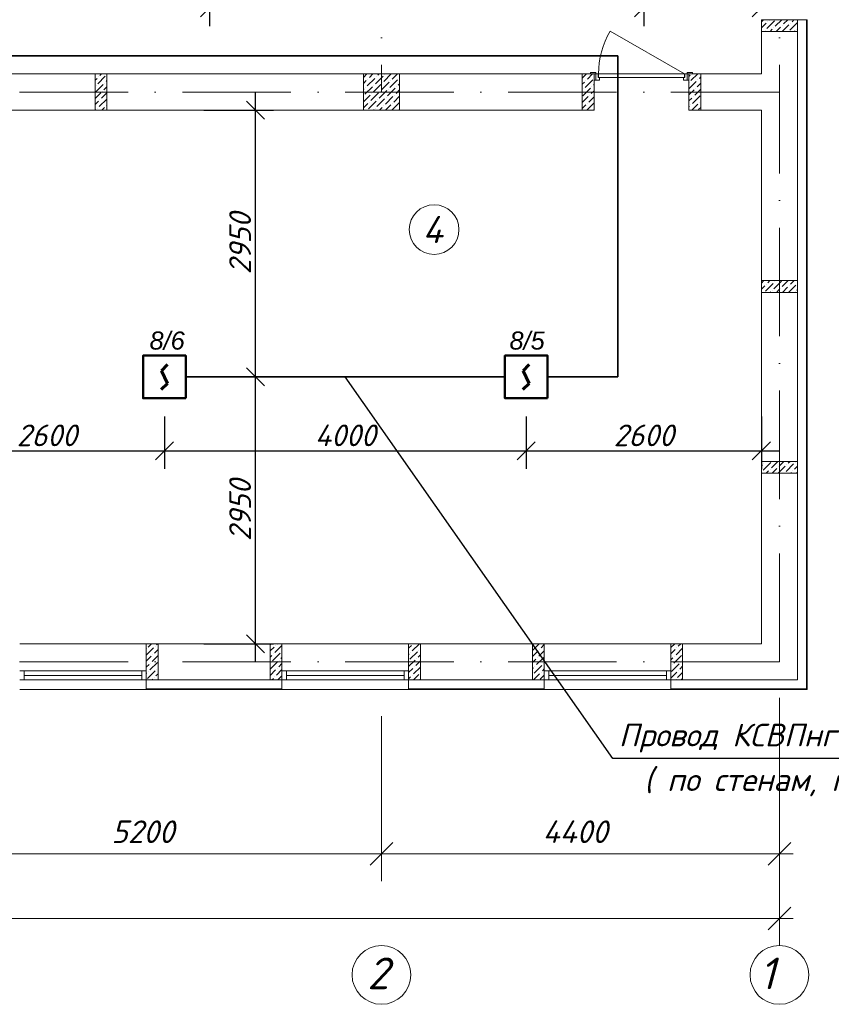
# Model space of a CAD drawing. Header units: millimetres. Extents: x 1114507 to 93926427, y 174473 to 817039.
# Tile 131 of 256: x 1757171 to 1766144, y 476214 to 487101. Entities that reach past the tile are written whole.
import ezdxf

# ---------------------------------------------------------------- set-up
doc = ezdxf.new("R2010")
doc.units = ezdxf.units.MM
doc.linetypes.add('ACAD_ISO10W100', pattern=[18, 12, -3, 0, -3])
for name, color, linetype, lineweight in [('Doors', 86, 'Continuous', 13), ('expl', 234, 'Continuous', 13), ('PLAN', 250, 'Continuous', 25), ('SHEMA', 174, 'Continuous', 25), ('размеры', 12, 'Continuous', 15)]:
    doc.layers.add(name, color=color, linetype=linetype, lineweight=lineweight)
for name, color, linetype in [('kcd_tx', 7, 'Continuous'), ('PDF22_Text', 7, 'Continuous'), ('RAZMERNAR', 152, 'Continuous')]:
    doc.layers.add(name, color=color, linetype=linetype)
doc.layers.add('PDF22_Geometry', color=7, linetype='Continuous', true_color=0x979797)
doc.styles.add('PDF ISOCPEUR', font='isocpeur.TTF')
doc.styles.get("Standard").update_dxf_attribs({"font": 'isocpeui.ttf'})
doc.dimstyles.new('Санжар', dxfattribs={"dimtxt": 240, "dimasz": 200, "dimexe": 200, "dimexo": 200, "dimgap": 50, "dimtad": 1, "dimdec": 0, "dimtxsty": 'Standard', "dimblk": 'OBLIQUE', "dimcen": 2.5, "dimdle": 200, "dimclrd": 152, "dimclre": 152, "dimclrt": 152, "dimadec": 0, "dimazin": 0, "dimtfac": 1, "dimtdec": 0, "dimtmove": 0, "dimatfit": 3, "dimldrblk": 'OBLIQUE', "dimfxl": 0, "dimlwd": 0, "dimlwe": 0, "dimarcsym": 0})

# ---------------------------------------------------------------- blocks, each defined once
blk = doc.blocks.new('blokqav3mak')
at = {"color": 1, "linetype": 'ACAD_ISO10W100', "lineweight": 0, "ltscale": 100}
for p, q in [((1622366, 782425), (1622366, 773125)), ((1626766, 782425), (1626766, 766825)), ((1626766, 773125), (1599766, 773125)), ((1626766, 766825), (1599766, 766825))]:
    blk.add_line(p, q, dxfattribs=at)
at = {"lineweight": 0, "ltscale": 100}
for p, q in [((1626566, 773325), (1626566, 773925)), ((1626966, 766625), (1626966, 773925)), ((1624716, 773325), (1617366, 773325)), ((1624716, 772925), (1624716, 773325)), ((1626566, 773325), (1625766, 773325)), ((1625766, 772925), (1625766, 773325)), ((1624716, 772925), (1617366, 772925)), ((1626566, 772925), (1625766, 772925)), ((1626566, 767025), (1626566, 772925)), ((1626566, 767085), (1626566, 772925)), ((1619766, 767025), (1618366, 767025)), ((1619766, 767025), (1621266, 767025)), ((1619766, 767025), (1619766, 766625)), ((1621266, 767025), (1621266, 766625)), ((1622666, 767025), (1621266, 767025)), ((1622666, 767025), (1624166, 767025)), ((1622666, 767025), (1622666, 766625)), ((1624166, 767025), (1624166, 766625)), ((1625566, 767025), (1624166, 767025)), ((1625566, 767025), (1626566, 767025)), ((1625566, 767025), (1625566, 766625)), ((1619766, 766625), (1621266, 766625)), ((1622666, 766625), (1624166, 766625)), ((1625566, 766625), (1626966, 766625)), ((1619766, 766518), (1618366, 766518)), ((1622666, 766518), (1621266, 766518)), ((1625566, 766518), (1624166, 766518))]:
    blk.add_line(p, q, dxfattribs=at)
at = {"linetype": 'Continuous', "lineweight": 0, "ltscale": 100}
for p, q in [((1626566, 773902, 0), (1626590, 773925, 0)), ((1626566, 773834, 0), (1626619, 773887, 0)), ((1626627, 773828, 0), (1626711, 773912, 0)), ((1626636, 773903, 0), (1626636, 773903, 0)), ((1626652, 773920, 0), (1626657, 773925, 0)), ((1626720, 773853, 0), (1626792, 773925, 0)), ((1626812, 773878, 0), (1626859, 773925, 0)), ((1626880, 773811, 0), (1626964, 773895, 0)), ((1626888, 773887, 0), (1626888, 773887, 0)), ((1626905, 773903, 0), (1626927, 773925, 0)), ((1626610, 773811, 0), (1626610, 773811, 0)), ((1626662, 773795, 0), (1626686, 773819, 0)), ((1626703, 773836, 0), (1626703, 773836, 0)), ((1626729, 773795, 0), (1626779, 773844, 0)), ((1626796, 773861, 0), (1626796, 773861, 0)), ((1626797, 773795, 0), (1626871, 773870, 0)), ((1626931, 773795, 0), (1626939, 773802, 0)), ((1626955, 773819, 0), (1626955, 773819, 0)), ((1619201, 773324, 0), (1619203, 773325, 0)), ((1619201, 773256, 0), (1619221, 773276, 0)), ((1619229, 773217, 0), (1619313, 773301, 0)), ((1619238, 773292, 0), (1619238, 773292, 0)), ((1619254, 773309, 0), (1619270, 773325, 0)), ((1619322, 773242, 0), (1619331, 773252, 0)), ((1619330, 773318, 0), (1619330, 773318, 0)), ((1622166, 773286), (1622205, 773325)), ((1622166, 773219), (1622198, 773251)), ((1622207, 773192), (1622291, 773276)), ((1622215, 773268), (1622215, 773268)), ((1622232, 773285), (1622272, 773325)), ((1622299, 773217), (1622384, 773302)), ((1622308, 773293), (1622308, 773293)), ((1622325, 773310), (1622340, 773325)), ((1622367, 773150), (1622451, 773234)), ((1622392, 773243), (1622474, 773325)), ((1622400, 773318), (1622400, 773318)), ((1622459, 773175), (1622544, 773260)), ((1622468, 773251), (1622468, 773251)), ((1622485, 773268), (1622542, 773325)), ((1622560, 773276), (1622560, 773276)), ((1624586, 773279, 0), (1624633, 773325, 0)), ((1624586, 773211, 0), (1624609, 773234, 0)), ((1624618, 773175, 0), (1624702, 773260, 0)), ((1624626, 773251, 0), (1624626, 773251, 0)), ((1624643, 773268, 0), (1624700, 773325, 0)), ((1625766, 773296, 0), (1625780, 773310, 0)), ((1625766, 773162, 0), (1625847, 773243, 0)), ((1625772, 773234, 0), (1625772, 773234, 0)), ((1625788, 773251, 0), (1625862, 773325, 0)), ((1625864, 773260, 0), (1625864, 773260, 0)), ((1625881, 773276, 0), (1625896, 773292, 0)), ((1619204, 773124, 0), (1619288, 773208, 0)), ((1619212, 773200, 0), (1619212, 773200, 0)), ((1619280, 773133, 0), (1619280, 773133, 0)), ((1619296, 773149, 0), (1619331, 773184, 0)), ((1619305, 773225, 0), (1619305, 773225, 0)), ((1622166, 773152), (1622173, 773158)), ((1622182, 773100), (1622266, 773184)), ((1622190, 773175), (1622190, 773175)), ((1622274, 773125), (1622358, 773209)), ((1622283, 773201), (1622283, 773201)), ((1622342, 773057), (1622426, 773142)), ((1622350, 773133), (1622350, 773133)), ((1622375, 773226), (1622375, 773226)), ((1622434, 773083), (1622518, 773167)), ((1622443, 773158), (1622443, 773158)), ((1622527, 773108), (1622566, 773148)), ((1622535, 773184), (1622535, 773184)), ((1622552, 773201), (1622566, 773215)), ((1624592, 773083, 0), (1624677, 773167, 0)), ((1624601, 773159, 0), (1624601, 773159, 0)), ((1624685, 773108, 0), (1624716, 773139, 0)), ((1624693, 773184, 0), (1624693, 773184, 0)), ((1624710, 773201, 0), (1624716, 773207, 0)), ((1625766, 773094, 0), (1625822, 773150, 0)), ((1625831, 773091, 0), (1625896, 773157, 0)), ((1625839, 773167, 0), (1625839, 773167, 0)), ((1625856, 773184, 0), (1625896, 773224, 0)), ((1619201, 773054, 0), (1619263, 773116, 0)), ((1619201, 772987, 0), (1619238, 773023, 0)), ((1619246, 772964, 0), (1619330, 773048, 0)), ((1619254, 773040, 0), (1619254, 773040, 0)), ((1619271, 773057, 0), (1619331, 773117, 0)), ((1622166, 773017), (1622240, 773091)), ((1622224, 772940), (1622308, 773024)), ((1622232, 773015), (1622232, 773015)), ((1622249, 773032), (1622333, 773116)), ((1622257, 773108), (1622257, 773108)), ((1622316, 772965), (1622400, 773049)), ((1622325, 773041), (1622325, 773041)), ((1622409, 772990), (1622493, 773074)), ((1622417, 773066), (1622417, 773066)), ((1622501, 773015), (1622566, 773080)), ((1622510, 773091), (1622510, 773091)), ((1624586, 773009, 0), (1624651, 773074, 0)), ((1624660, 773015, 0), (1624716, 773072, 0)), ((1624668, 773091, 0), (1624668, 773091, 0)), ((1625766, 773027, 0), (1625797, 773058, 0)), ((1625805, 772999, 0), (1625889, 773083, 0)), ((1625814, 773074, 0), (1625814, 773074, 0)), ((1619207, 772925, 0), (1619212, 772930, 0)), ((1619229, 772947, 0), (1619229, 772947, 0)), ((1619274, 772925, 0), (1619305, 772956, 0)), ((1619322, 772973, 0), (1619322, 772973, 0)), ((1622166, 772950), (1622215, 772999)), ((1622277, 772925), (1622283, 772931)), ((1622299, 772948), (1622299, 772948)), ((1622344, 772925), (1622375, 772956)), ((1622392, 772973), (1622392, 772973)), ((1622411, 772925), (1622468, 772982)), ((1622479, 772925), (1622560, 773007)), ((1622485, 772999), (1622485, 772999)), ((1622552, 772931), (1622552, 772931)), ((1624586, 772942, 0), (1624626, 772982, 0)), ((1624637, 772925, 0), (1624716, 773005, 0)), ((1624643, 772999, 0), (1624643, 772999, 0)), ((1624710, 772931, 0), (1624710, 772931, 0)), ((1625766, 772960, 0), (1625772, 772965, 0)), ((1625788, 772982, 0), (1625788, 772982, 0)), ((1625799, 772925, 0), (1625864, 772990, 0)), ((1625873, 772931, 0), (1625896, 772955, 0)), ((1625881, 773007, 0), (1625881, 773007, 0)), ((1626566, 771013, 0), (1626593, 771040, 0)), ((1626566, 770946, 0), (1626603, 770983, 0)), ((1626612, 770924, 0), (1626696, 771008, 0)), ((1626620, 771000, 0), (1626620, 771000, 0)), ((1626637, 771016, 0), (1626661, 771040, 0)), ((1626704, 770949, 0), (1626788, 771033, 0)), ((1626713, 771025, 0), (1626713, 771025, 0)), ((1626780, 770957, 0), (1626780, 770957, 0)), ((1626797, 770974, 0), (1626863, 771040, 0)), ((1626800, 770910, 0), (1626856, 770966, 0)), ((1626867, 770910, 0), (1626948, 770991, 0)), ((1626873, 770983, 0), (1626873, 770983, 0)), ((1626889, 771000, 0), (1626930, 771040, 0)), ((1626957, 770932, 0), (1626966, 770942, 0)), ((1626965, 771008, 0), (1626965, 771008, 0)), ((1626665, 770910, 0), (1626671, 770915, 0)), ((1626687, 770932, 0), (1626687, 770932, 0)), ((1626733, 770910, 0), (1626763, 770941, 0)), ((1626940, 770915, 0), (1626940, 770915, 0)), ((1626566, 768993, 0), (1626578, 769004, 0)), ((1626586, 768945, 0), (1626671, 769030, 0)), ((1626595, 769021, 0), (1626595, 769021, 0)), ((1626612, 769038, 0), (1626614, 769040, 0)), ((1626679, 768971, 0), (1626748, 769040, 0)), ((1626753, 768910, 0), (1626830, 768987, 0)), ((1626772, 768996, 0), (1626816, 769040, 0)), ((1626839, 768928, 0), (1626923, 769013, 0)), ((1626847, 769004, 0), (1626847, 769004, 0)), ((1626864, 769021, 0), (1626883, 769040, 0)), ((1626932, 768954, 0), (1626966, 768989, 0)), ((1626940, 769030, 0), (1626940, 769030, 0)), ((1626569, 768928, 0), (1626569, 768928, 0)), ((1626618, 768910, 0), (1626645, 768937, 0)), ((1626662, 768954, 0), (1626662, 768954, 0)), ((1626686, 768910, 0), (1626738, 768962, 0)), ((1626755, 768979, 0), (1626755, 768979, 0)), ((1626822, 768912, 0), (1626822, 768912, 0)), ((1626888, 768910, 0), (1626898, 768920, 0)), ((1626915, 768937, 0), (1626915, 768937, 0)), ((1626955, 768910, 0), (1626966, 768921, 0)), ((1619788, 766987, 0), (1619825, 767025, 0)), ((1619880, 767013, 0), (1619893, 767025, 0)), ((1621136, 767012, 0), (1621149, 767025, 0)), ((1621213, 767021, 0), (1621217, 767025, 0)), ((1622705, 766945, 0), (1622785, 767025, 0)), ((1624038, 766954, 0), (1624109, 767025, 0)), ((1625566, 766982, 0), (1625610, 767025, 0)), ((1625648, 766996, 0), (1625677, 767025, 0)), ((1619766, 766899, 0), (1619846, 766979, 0)), ((1619771, 766971, 0), (1619771, 766971, 0)), ((1619855, 766920, 0), (1619896, 766962, 0)), ((1619863, 766996, 0), (1619863, 766996, 0)), ((1621136, 766945, 0), (1621179, 766987, 0)), ((1621162, 766836, 0), (1621247, 766920, 0)), ((1621188, 766929, 0), (1621266, 767007, 0)), ((1621196, 767004, 0), (1621196, 767004, 0)), ((1621263, 766937, 0), (1621263, 766937, 0)), ((1622666, 766974, 0), (1622697, 767004, 0)), ((1622680, 766853, 0), (1622764, 766937, 0)), ((1622688, 766929, 0), (1622688, 766929, 0)), ((1622713, 767021, 0), (1622713, 767021, 0)), ((1622781, 766954, 0), (1622781, 766954, 0)), ((1624036, 766885, 0), (1624097, 766945, 0)), ((1624105, 766886, 0), (1624166, 766948, 0)), ((1624114, 766962, 0), (1624114, 766962, 0)), ((1624130, 766979, 0), (1624166, 767015, 0)), ((1625566, 766914, 0), (1625614, 766962, 0)), ((1625623, 766903, 0), (1625696, 766977, 0)), ((1625631, 766979, 0), (1625631, 766979, 0)), ((1619766, 766832, 0), (1619821, 766886, 0)), ((1619804, 766735, 0), (1619889, 766819, 0)), ((1619813, 766811, 0), (1619813, 766811, 0)), ((1619830, 766828, 0), (1619896, 766894, 0)), ((1619838, 766903, 0), (1619838, 766903, 0)), ((1621136, 766877, 0), (1621154, 766895, 0)), ((1621137, 766743, 0), (1621221, 766828, 0)), ((1621146, 766819, 0), (1621146, 766819, 0)), ((1621171, 766912, 0), (1621171, 766912, 0)), ((1621230, 766769, 0), (1621266, 766805, 0)), ((1621238, 766844, 0), (1621238, 766844, 0)), ((1621255, 766861, 0), (1621266, 766873, 0)), ((1622666, 766907, 0), (1622671, 766912, 0)), ((1622666, 766772, 0), (1622739, 766844, 0)), ((1622747, 766785, 0), (1622796, 766835, 0)), ((1622756, 766861, 0), (1622756, 766861, 0)), ((1622772, 766878, 0), (1622796, 766902, 0)), ((1624036, 766818, 0), (1624071, 766853, 0)), ((1624080, 766794, 0), (1624164, 766878, 0)), ((1624088, 766870, 0), (1624088, 766870, 0)), ((1625566, 766847, 0), (1625589, 766870, 0)), ((1625597, 766811, 0), (1625682, 766895, 0)), ((1625606, 766886, 0), (1625606, 766886, 0)), ((1625673, 766819, 0), (1625673, 766819, 0)), ((1625690, 766836, 0), (1625696, 766842, 0)), ((1619766, 766764, 0), (1619796, 766794, 0)), ((1619766, 766697, 0), (1619771, 766701, 0)), ((1619779, 766642, 0), (1619863, 766726, 0)), ((1619788, 766718, 0), (1619788, 766718, 0)), ((1619880, 766743, 0), (1619880, 766743, 0)), ((1621136, 766675, 0), (1621196, 766735, 0)), ((1621204, 766676, 0), (1621266, 766738, 0)), ((1621213, 766752, 0), (1621213, 766752, 0)), ((1622666, 766705, 0), (1622713, 766752, 0)), ((1622722, 766693, 0), (1622796, 766767, 0)), ((1622730, 766769, 0), (1622730, 766769, 0)), ((1624036, 766750, 0), (1624046, 766760, 0)), ((1624055, 766701, 0), (1624139, 766785, 0)), ((1624063, 766777, 0), (1624063, 766777, 0)), ((1624130, 766710, 0), (1624130, 766710, 0)), ((1624147, 766726, 0), (1624166, 766746, 0)), ((1624156, 766802, 0), (1624156, 766802, 0)), ((1625566, 766645, 0), (1625631, 766710, 0)), ((1625572, 766718, 0), (1625656, 766802, 0)), ((1625580, 766794, 0), (1625580, 766794, 0)), ((1625639, 766651, 0), (1625696, 766708, 0)), ((1625648, 766726, 0), (1625648, 766726, 0)), ((1625665, 766743, 0), (1625696, 766775, 0)), ((1619829, 766625, 0), (1619838, 766634, 0)), ((1619855, 766651, 0), (1619855, 766651, 0)), ((1619872, 766668, 0), (1619896, 766692, 0)), ((1621154, 766625, 0), (1621171, 766642, 0)), ((1621188, 766659, 0), (1621188, 766659, 0)), ((1621221, 766625, 0), (1621263, 766668, 0)), ((1622666, 766637, 0), (1622688, 766659, 0)), ((1622705, 766676, 0), (1622705, 766676, 0)), ((1622722, 766625, 0), (1622781, 766684, 0)), ((1622789, 766625, 0), (1622796, 766633, 0)), ((1624038, 766684, 0), (1624038, 766684, 0)), ((1624046, 766625, 0), (1624114, 766693, 0)), ((1624122, 766634, 0), (1624166, 766678, 0)), ((1625623, 766634, 0), (1625623, 766634, 0)), ((1625681, 766625, 0), (1625696, 766640, 0))]:
    blk.add_line(p, q, dxfattribs=at)
at = {"color": 252, "lineweight": 0, "ltscale": 100}
for p, q in [((1626966, 773925), (1627073, 773925)), ((1627073, 766518), (1627073, 773925)), ((1619766, 766625), (1619766, 766518)), ((1621266, 766625), (1621266, 766518)), ((1622666, 766625), (1622666, 766518)), ((1624166, 766625), (1624166, 766518)), ((1625566, 766625), (1625566, 766518)), ((1621266, 766518), (1619766, 766518)), ((1622666, 766518), (1624166, 766518)), ((1625566, 766518), (1627073, 766518))]:
    blk.add_line(p, q, dxfattribs=at)
at = {"color": 32, "lineweight": 0, "ltscale": 100}
for p, q in [((1627066, 766525), (1627066, 773925)), ((1621266, 766525), (1619766, 766525)), ((1622666, 766525), (1624166, 766525)), ((1625566, 766525), (1627066, 766525))]:
    blk.add_line(p, q, dxfattribs=at)
at = {"color": 5, "lineweight": 0}
for p, q in [((1618366, 766725), (1618416, 766725)), ((1619716, 766725), (1618416, 766725)), ((1618416, 766725), (1618416, 766625)), ((1619766, 766725), (1619716, 766725)), ((1619716, 766725), (1619716, 766625)), ((1619766, 766625), (1619766, 766725)), ((1621266, 766725), (1621316, 766725)), ((1621266, 766625), (1621266, 766725)), ((1622616, 766725), (1621316, 766725)), ((1621316, 766725), (1621316, 766625)), ((1622666, 766725), (1622616, 766725)), ((1622616, 766725), (1622616, 766625)), ((1622666, 766625), (1622666, 766725)), ((1624166, 766725), (1624216, 766725)), ((1624166, 766625), (1624166, 766725)), ((1625516, 766725), (1624216, 766725)), ((1624216, 766725), (1624216, 766625)), ((1625566, 766725), (1625516, 766725)), ((1625516, 766725), (1625516, 766625)), ((1625566, 766625), (1625566, 766725)), ((1618416, 766625), (1618366, 766625)), ((1619716, 766675), (1618416, 766675)), ((1619716, 766625), (1618416, 766625)), ((1619716, 766625), (1619766, 766625)), ((1621316, 766625), (1621266, 766625)), ((1622616, 766675), (1621316, 766675)), ((1622616, 766625), (1621316, 766625)), ((1622616, 766625), (1622666, 766625)), ((1624216, 766625), (1624166, 766625)), ((1625516, 766675), (1624216, 766675)), ((1625516, 766625), (1624216, 766625)), ((1625516, 766625), (1625566, 766625))]:
    blk.add_line(p, q, dxfattribs=at)
at = {"color": 0, "linetype": 'ByBlock', "lineweight": 0}
for p, q in [((1622491, 764826), (1622241, 764576)), ((1622241, 764576), (1622491, 764826)), ((1626641, 764576), (1626891, 764826)), ((1626641, 763862), (1626891, 764112))]:
    blk.add_line(p, q, dxfattribs=at)
at = {"layer": 'Doors', "lineweight": 0}
for p, q in [((1625716, 773325), (1624894, 773800)), ((1624736, 773340), (1624676, 773340)), ((1624676, 773340), (1624676, 773325)), ((1624736, 773325), (1624736, 773340)), ((1625806, 773340), (1625746, 773340)), ((1625746, 773340), (1625746, 773325)), ((1625806, 773325), (1625806, 773340)), ((1624676, 773325), (1624736, 773325)), ((1624736, 773325), (1624716, 773325)), ((1624716, 773325), (1624716, 773255)), ((1624716, 773255), (1624736, 773255)), ((1624736, 773255), (1624736, 773325)), ((1624736, 773325), (1624761, 773325)), ((1624736, 773255), (1624736, 773325)), ((1624776, 773255), (1624736, 773255)), ((1624761, 773325), (1624761, 773285)), ((1624761, 773285), (1624776, 773285)), ((1625716, 773325), (1624766, 773325)), ((1624766, 773325), (1624766, 773285)), ((1624766, 773285), (1625716, 773285)), ((1624776, 773285), (1624776, 773255)), ((1625706, 773285), (1625706, 773255)), ((1625721, 773285), (1625706, 773285)), ((1625706, 773255), (1625746, 773255)), ((1625716, 773285), (1625716, 773325)), ((1625746, 773325), (1625721, 773325)), ((1625721, 773325), (1625721, 773285)), ((1625746, 773255), (1625746, 773325)), ((1625746, 773255), (1625746, 773325)), ((1625746, 773325), (1625766, 773325)), ((1625746, 773325), (1625806, 773325)), ((1625766, 773255), (1625746, 773255)), ((1625766, 773325), (1625766, 773255))]:
    blk.add_line(p, q, dxfattribs=at)
blk.add_arc((1625716, 773325), 950, 150, 180, dxfattribs=at)
at = {"layer": 'PLAN', "color": 158, "lineweight": 0}
for centre in [(1622366, 763363), (1626766, 763363)]:
    blk.add_circle(centre, 325, dxfattribs=at)
at = {"layer": 'RAZMERNAR', "lineweight": 0, "ltscale": 100}
for p, q in [((1626766, 766425), (1626766, 763687)), ((1626766, 766425), (1626766, 764401)), ((1622366, 766225), (1622366, 764401)), ((1622366, 766225), (1622366, 764401)), ((1622516, 764701), (1617016, 764701)), ((1626916, 764701), (1622216, 764701)), ((1626916, 763987), (1599616, 763987))]:
    blk.add_line(p, q, dxfattribs=at)
at = {"layer": 'размеры', "lineweight": 0, "ltscale": 5}
for p, q in [((1626566, 773925), (1626566, 773795)), ((1626966, 773925), (1626566, 773925)), ((1626966, 773795), (1626966, 773925)), ((1626566, 773795), (1626966, 773795)), ((1619331, 773325), (1619201, 773325)), ((1619201, 773325), (1619201, 772925)), ((1619331, 772925), (1619331, 773325)), ((1622566, 773325), (1622166, 773325)), ((1622166, 773325), (1622166, 772925)), ((1622566, 772925), (1622566, 773325)), ((1624586, 773325), (1624716, 773325)), ((1624586, 772925), (1624586, 773325)), ((1624716, 773325), (1624716, 772925)), ((1625896, 773325), (1625766, 773325)), ((1625766, 773325), (1625766, 772925)), ((1625896, 772925), (1625896, 773325)), ((1619201, 772925), (1619331, 772925)), ((1622166, 772925), (1622566, 772925)), ((1624716, 772925), (1624586, 772925)), ((1625766, 772925), (1625896, 772925)), ((1626566, 770910), (1626566, 771040)), ((1626566, 771040), (1626966, 771040)), ((1626966, 771040), (1626566, 771040)), ((1626566, 771040), (1626566, 770910)), ((1626966, 771040), (1626966, 770910)), ((1626966, 770910), (1626966, 771040)), ((1626966, 770910), (1626566, 770910)), ((1626566, 770910), (1626966, 770910)), ((1626566, 768910), (1626566, 769040)), ((1626566, 769040), (1626966, 769040)), ((1626966, 769040), (1626566, 769040)), ((1626566, 769040), (1626566, 768910)), ((1626966, 769040), (1626966, 768910)), ((1626966, 768910), (1626966, 769040)), ((1626966, 768910), (1626566, 768910)), ((1626566, 768910), (1626966, 768910)), ((1619896, 767025), (1619766, 767025)), ((1619766, 767025), (1619766, 766625)), ((1619896, 766625), (1619896, 767025)), ((1621266, 767025), (1621136, 767025)), ((1621136, 767025), (1621136, 766625)), ((1621266, 766625), (1621266, 767025)), ((1622796, 767025), (1622666, 767025)), ((1622666, 767025), (1622666, 766625)), ((1622796, 766625), (1622796, 767025)), ((1624166, 767025), (1624036, 767025)), ((1624036, 767025), (1624036, 766625)), ((1624166, 766625), (1624166, 767025)), ((1625696, 767025), (1625566, 767025)), ((1625566, 767025), (1625566, 766625)), ((1625696, 766625), (1625696, 767025)), ((1619766, 766625), (1619896, 766625)), ((1621136, 766625), (1621266, 766625)), ((1622666, 766625), (1622796, 766625)), ((1624036, 766625), (1624166, 766625)), ((1625566, 766625), (1625696, 766625))]:
    blk.add_line(p, q, dxfattribs=at)
at = {"layer": 'PLAN', "lineweight": 0}
for s, p in [('2', (1622209, 763205)), ('1', (1626544, 763205))]:
    blk.add_text(s, height=350, dxfattribs=at).set_placement(p)
at = {"layer": 'RAZMERNAR', "lineweight": 0}
for s, p in [('5200', (1619380, 764821)), ('4400', (1624148, 764821))]:
    blk.add_text(s, height=250, dxfattribs=at).set_placement(p)
blk = doc.blocks.new('Дым.датчик')
at = {"color": 5, "lineweight": 60}
for p, q in [((48, 181), (-44, 91)), ((-44, 91), (46, -92)), ((46, -92), (-44, -182))]:
    blk.add_line(p, q, dxfattribs=at)
at = {"color": 5, "lineweight": 50}
blk.add_lwpolyline([(-310, 309), (312, 309), (312, -315), (-310, -315)], close=True, dxfattribs=at)
blk = doc.blocks.new('_Oblique')
at = {"color": 0, "linetype": 'ByBlock', "lineweight": -2}
blk.add_line((-0.5, -0.5), (0.5, 0.5), dxfattribs=at)
blk = doc.blocks.new('*D1979')
at = {"layer": 'Defpoints', "color": 0, "lineweight": 40, "ltscale": 100, "transparency": 16777216}
for p in [(1758771, 482915), (1762771, 482915), (1762771, 482335)]:
    blk.add_point(p, dxfattribs=at)
at = {"layer": 'kcd_tx', "color": 152, "ltscale": 100, "transparency": 16777216}
for p, q in [((1758771, 482715), (1758771, 482135)), ((1762771, 482715), (1762771, 482135)), ((1758571, 482335), (1762971, 482335))]:
    blk.add_line(p, q, dxfattribs=at)
at = {"layer": 'kcd_tx', "color": 152, "ltscale": 100, "transparency": 16777216, "xscale": 200, "yscale": 200, "zscale": 200, "rotation": 180}
blk.add_blockref('_Oblique', (1758771, 482335), dxfattribs=at)
at = {"layer": 'kcd_tx', "color": 152, "ltscale": 100, "transparency": 16777216, "xscale": 200, "yscale": 200, "zscale": 200}
blk.add_blockref('_Oblique', (1762771, 482335), dxfattribs=at)
at = {"layer": 'kcd_tx', "color": 152, "lineweight": 35, "ltscale": 100, "transparency": 16777216, "insert": (1760771, 482505), "char_height": 240, "attachment_point": 5}
blk.add_mtext('4000', dxfattribs=at)
blk = doc.blocks.new('*D1980')
at = {"layer": 'Defpoints', "color": 0, "lineweight": 40, "ltscale": 100, "transparency": 16777216}
for p in [(1762771, 482915), (1765371, 482915), (1765371, 482335)]:
    blk.add_point(p, dxfattribs=at)
at = {"layer": 'kcd_tx', "color": 152, "ltscale": 100, "transparency": 16777216}
for p, q in [((1762771, 482715), (1762771, 482135)), ((1765371, 482715), (1765371, 482135)), ((1762571, 482335), (1765571, 482335))]:
    blk.add_line(p, q, dxfattribs=at)
at = {"layer": 'kcd_tx', "color": 152, "ltscale": 100, "transparency": 16777216, "xscale": 200, "yscale": 200, "zscale": 200, "rotation": 180}
blk.add_blockref('_Oblique', (1762771, 482335), dxfattribs=at)
at = {"layer": 'kcd_tx', "color": 152, "ltscale": 100, "transparency": 16777216, "xscale": 200, "yscale": 200, "zscale": 200}
blk.add_blockref('_Oblique', (1765371, 482335), dxfattribs=at)
at = {"layer": 'kcd_tx', "color": 152, "lineweight": 35, "ltscale": 100, "transparency": 16777216, "insert": (1764071, 482505), "char_height": 240, "attachment_point": 5}
blk.add_mtext('2600', dxfattribs=at)
blk = doc.blocks.new('*D1981')
at = {"layer": 'Defpoints', "color": 0, "lineweight": 40, "ltscale": 100, "transparency": 16777216}
for p in [(1756171, 482915), (1758771, 482915), (1758771, 482335)]:
    blk.add_point(p, dxfattribs=at)
at = {"layer": 'kcd_tx', "color": 152, "ltscale": 100, "transparency": 16777216}
for p, q in [((1756171, 482715), (1756171, 482135)), ((1758771, 482715), (1758771, 482135)), ((1755971, 482335), (1758971, 482335))]:
    blk.add_line(p, q, dxfattribs=at)
at = {"layer": 'kcd_tx', "color": 152, "ltscale": 100, "transparency": 16777216, "xscale": 200, "yscale": 200, "zscale": 200, "rotation": 180}
blk.add_blockref('_Oblique', (1756171, 482335), dxfattribs=at)
at = {"layer": 'kcd_tx', "color": 152, "ltscale": 100, "transparency": 16777216, "xscale": 200, "yscale": 200, "zscale": 200}
blk.add_blockref('_Oblique', (1758771, 482335), dxfattribs=at)
at = {"layer": 'kcd_tx', "color": 152, "lineweight": 35, "ltscale": 100, "transparency": 16777216, "insert": (1757471, 482505), "char_height": 240, "attachment_point": 5}
blk.add_mtext('2600', dxfattribs=at)
blk = doc.blocks.new('*D1982')
at = {"layer": 'Defpoints', "color": 0, "lineweight": 40, "ltscale": 100, "transparency": 16777216}
for p in [(1759007, 486101), (1759778, 486101), (1759007, 483151)]:
    blk.add_point(p, dxfattribs=at)
at = {"layer": 'kcd_tx', "color": 152, "ltscale": 100, "transparency": 16777216}
for p, q in [((1759778, 482951), (1759778, 486301)), ((1759207, 486101), (1759978, 486101)), ((1759207, 483151), (1759978, 483151))]:
    blk.add_line(p, q, dxfattribs=at)
at = {"layer": 'kcd_tx', "color": 152, "ltscale": 100, "transparency": 16777216, "xscale": 200, "yscale": 200, "zscale": 200}
for p, rotation in [((1759778, 486101), 90), ((1759778, 483151), 270)]:
    blk.add_blockref('_Oblique', p, dxfattribs=dict(at, rotation=rotation))
at = {"layer": 'kcd_tx', "color": 152, "lineweight": 35, "ltscale": 100, "transparency": 16777216, "insert": (1759608, 484626), "char_height": 240, "attachment_point": 5, "rotation": 90}
blk.add_mtext('2950', dxfattribs=at)
blk = doc.blocks.new('*D1983')
at = {"layer": 'Defpoints', "color": 0, "lineweight": 40, "ltscale": 100, "transparency": 16777216}
for p in [(1759007, 483151), (1759778, 483151), (1759007, 480201)]:
    blk.add_point(p, dxfattribs=at)
at = {"layer": 'kcd_tx', "color": 152, "ltscale": 100, "transparency": 16777216}
for p, q in [((1759778, 480001), (1759778, 483351)), ((1759207, 483151), (1759978, 483151)), ((1759207, 480201), (1759978, 480201))]:
    blk.add_line(p, q, dxfattribs=at)
at = {"layer": 'kcd_tx', "color": 152, "ltscale": 100, "transparency": 16777216, "xscale": 200, "yscale": 200, "zscale": 200}
for p, rotation in [((1759778, 483151), 90), ((1759778, 480201), 270)]:
    blk.add_blockref('_Oblique', p, dxfattribs=dict(at, rotation=rotation))
at = {"layer": 'kcd_tx', "color": 152, "lineweight": 35, "ltscale": 100, "transparency": 16777216, "insert": (1759608, 481676), "char_height": 240, "attachment_point": 5, "rotation": 90}
blk.add_mtext('2950', dxfattribs=at)
blk = doc.blocks.new('*D1977')
at = {"layer": 'Defpoints', "color": 0, "lineweight": 40, "ltscale": 100, "transparency": 16777216}
for p in [(1754470, 487567), (1759270, 487567), (1759270, 487231)]:
    blk.add_point(p, dxfattribs=at)
at = {"layer": 'kcd_tx', "color": 152, "ltscale": 100, "transparency": 16777216}
for p, q in [((1754470, 487367), (1754470, 487031)), ((1759270, 487367), (1759270, 487031)), ((1754270, 487231), (1759470, 487231))]:
    blk.add_line(p, q, dxfattribs=at)
at = {"layer": 'kcd_tx', "color": 152, "ltscale": 100, "transparency": 16777216, "xscale": 200, "yscale": 200, "zscale": 200, "rotation": 180}
blk.add_blockref('_Oblique', (1754470, 487231), dxfattribs=at)
at = {"layer": 'kcd_tx', "color": 152, "ltscale": 100, "transparency": 16777216, "xscale": 200, "yscale": 200, "zscale": 200}
blk.add_blockref('_Oblique', (1759270, 487231), dxfattribs=at)
at = {"layer": 'kcd_tx', "color": 152, "lineweight": 35, "ltscale": 100, "transparency": 16777216, "insert": (1756870, 487401), "char_height": 240, "attachment_point": 5}
blk.add_mtext('4800', dxfattribs=at)
blk = doc.blocks.new('*D1978')
at = {"layer": 'Defpoints', "color": 0, "lineweight": 40, "ltscale": 100, "transparency": 16777216}
for p in [(1759270, 487567), (1764070, 487567), (1764070, 487231)]:
    blk.add_point(p, dxfattribs=at)
at = {"layer": 'kcd_tx', "color": 152, "ltscale": 100, "transparency": 16777216}
for p, q in [((1759270, 487367), (1759270, 487031)), ((1764070, 487367), (1764070, 487031)), ((1759070, 487231), (1764270, 487231))]:
    blk.add_line(p, q, dxfattribs=at)
at = {"layer": 'kcd_tx', "color": 152, "ltscale": 100, "transparency": 16777216, "xscale": 200, "yscale": 200, "zscale": 200, "rotation": 180}
blk.add_blockref('_Oblique', (1759270, 487231), dxfattribs=at)
at = {"layer": 'kcd_tx', "color": 152, "ltscale": 100, "transparency": 16777216, "xscale": 200, "yscale": 200, "zscale": 200}
blk.add_blockref('_Oblique', (1764070, 487231), dxfattribs=at)
at = {"layer": 'kcd_tx', "color": 152, "lineweight": 35, "ltscale": 100, "transparency": 16777216, "insert": (1761670, 487401), "char_height": 240, "attachment_point": 5}
blk.add_mtext('4800', dxfattribs=at)
blk = doc.blocks.new('*D1970')
at = {"layer": 'Defpoints', "color": 0, "lineweight": 40, "ltscale": 100, "transparency": 16777216}
for p in [(1764070, 487567), (1765371, 487231), (1765371, 487051)]:
    blk.add_point(p, dxfattribs=at)
at = {"layer": 'kcd_tx', "color": 152, "ltscale": 100, "transparency": 16777216}
for p, q in [((1764070, 487367), (1764070, 487031)), ((1765371, 487251), (1765371, 487431)), ((1763870, 487231), (1765571, 487231))]:
    blk.add_line(p, q, dxfattribs=at)
at = {"layer": 'kcd_tx', "color": 152, "ltscale": 100, "transparency": 16777216, "xscale": 200, "yscale": 200, "zscale": 200, "rotation": 180}
blk.add_blockref('_Oblique', (1764070, 487231), dxfattribs=at)
at = {"layer": 'kcd_tx', "color": 152, "ltscale": 100, "transparency": 16777216, "xscale": 200, "yscale": 200, "zscale": 200}
blk.add_blockref('_Oblique', (1765371, 487231), dxfattribs=at)
at = {"layer": 'kcd_tx', "color": 152, "lineweight": 35, "ltscale": 100, "transparency": 16777216, "insert": (1764721, 487401), "char_height": 240, "attachment_point": 5}
blk.add_mtext('1300', dxfattribs=at)

msp = doc.modelspace()

# ---------------------------------------------------------------- linework, layer by layer
at = {"color": 5, "lineweight": 35, "ltscale": 100}
for p, q in [((1763784.7, 486701.2), (1741456.2, 486701.2)), ((1763784.7, 483151.2), (1763784.7, 486701.2)), ((1762535.5, 483151.2), (1759007, 483151.2)), ((1763784.7, 483151.2), (1763007, 483151.2))]:
    msp.add_line(p, q, dxfattribs=at)
at = {"layer": 'expl', "lineweight": 0}
msp.add_circle((1761752.7, 484780.1), 275.1, dxfattribs=at)
at = {"layer": 'PDF22_Geometry', "color": 7, "lineweight": 25}
for p, q in [((1763728.4, 478932.2), (1760771.2, 483151.2)), ((1769045.7, 478932.2), (1763728.4, 478932.2))]:
    msp.add_line(p, q, dxfattribs=at)

# ---------------------------------------------------------------- block references
at = {"color": 0}
msp.add_blockref('blokqav3mak', (138804.9, -286823.9), dxfattribs=at)
at = {"color": 5, "lineweight": 50, "xscale": 0.7574416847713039, "yscale": 0.7574416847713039, "zscale": 0.7574416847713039, "rotation": 180}
for p in [(1758772.1, 483149.1), (1762772.1, 483149.1)]:
    msp.add_blockref('Дым.датчик', p, dxfattribs=at)

# ---------------------------------------------------------------- texts
at = {"lineweight": 0, "insert": (1761849.1, 484631.4), "char_height": 300, "width": 349.19, "attachment_point": 9}
msp.add_mtext('4', dxfattribs=at)
at = {"layer": 'PDF22_Text', "lineweight": 35, "char_height": 251.087, "attachment_point": 7, "style": 'PDF ISOCPEUR'}
for s, insert, width in [('{\\fISOCPEUR|b0|i1|c204|p34;Провод КСВПнг 1х2х0,5мм² ПС-8}', (1763794.9, 478997.8), 6862.708), ('{\\fISOCPEUR|b0|i1|c204|p34;( по стенам, потолку L=45м)}', (1764075.1, 478503.8), 5085.466)]:
    msp.add_mtext(s, dxfattribs=dict(at, insert=insert, width=width))
at = {"layer": 'SHEMA', "color": 5, "ltscale": 300, "char_height": 200, "width": 1463.345, "attachment_point": 3}
for s, insert in [('{\\fArial|b0|i1|c0|p34;8\\fArial|b0|i1|c204|p34;/\\fArial|b0|i1|c0|p34;6}', (1758995.8, 483653.3)), ('{\\fArial|b0|i1|c0|p34;8\\fArial|b0|i1|c204|p34;/\\fArial|b0|i1|c0|p34;5}', (1762975.3, 483653.3))]:
    msp.add_mtext(s, dxfattribs=dict(at, insert=insert))

# ---------------------------------------------------------------- dimensions: what is measured, and where the dimension line sits
at = {"layer": 'kcd_tx', "lineweight": 35, "ltscale": 100}
for base, p1, p2, picture, middle in [((1759270.3, 487231.3), (1754470.3, 487567.1), (1759270.3, 487567.1), '*D1977', (1756870.3, 487401.3)), ((1764070.3, 487231.3), (1759270.3, 487567.1), (1764070.3, 487567.1), '*D1978', (1761670.3, 487401.3)), ((1758771.2, 482335.1), (1756171.2, 482914.9), (1758771.2, 482914.9), '*D1981', (1757471.2, 482505.1)), ((1762771.2, 482335.1), (1758771.2, 482914.9), (1762771.2, 482914.9), '*D1979', (1760771.2, 482505.1)), ((1765371.2, 482335.1), (1762771.2, 482914.9), (1765371.2, 482914.9), '*D1980', (1764071.2, 482505.1))]:
    dim = msp.add_linear_dim(base=base, p1=p1, p2=p2, dimstyle='Санжар', override={"dimfxl": 200, "dimtfillclr": 253, "dimlwd": 65535, "dimlwe": 65535, "dimarcsym": 2}, dxfattribs=at)
    dim.commit()
    dim.dimension.update_dxf_attribs({"geometry": picture, "text_midpoint": middle})
dim = msp.add_linear_dim(base=(1765371.2, 487231.3), p1=(1764070.3, 487567.1), p2=(1765371.2, 487051.2), text='1300', dimstyle='Санжар', override={"dimfxl": 200, "dimtfillclr": 253, "dimlwd": 65535, "dimlwe": 65535, "dimarcsym": 2}, dxfattribs=at)
dim.commit()
dim.dimension.update_dxf_attribs({"geometry": '*D1970', "text_midpoint": (1764720.8, 487401.3)})
for base, p1, p2, picture, middle in [((1759777.7, 486101.2), (1759007, 483151.2), (1759007, 486101.2), '*D1982', (1759607.7, 484626.2)), ((1759777.7, 483151.2), (1759007, 480201.2), (1759007, 483151.2), '*D1983', (1759607.7, 481676.2))]:
    dim = msp.add_linear_dim(base=base, p1=p1, p2=p2, angle=90, dimstyle='Санжар', override={"dimfxl": 200, "dimtfillclr": 253, "dimlwd": 65535, "dimlwe": 65535, "dimarcsym": 2}, dxfattribs=at)
    dim.commit()
    dim.dimension.update_dxf_attribs({"geometry": picture, "text_midpoint": middle})

doc.saveas('drawing.dxf')
